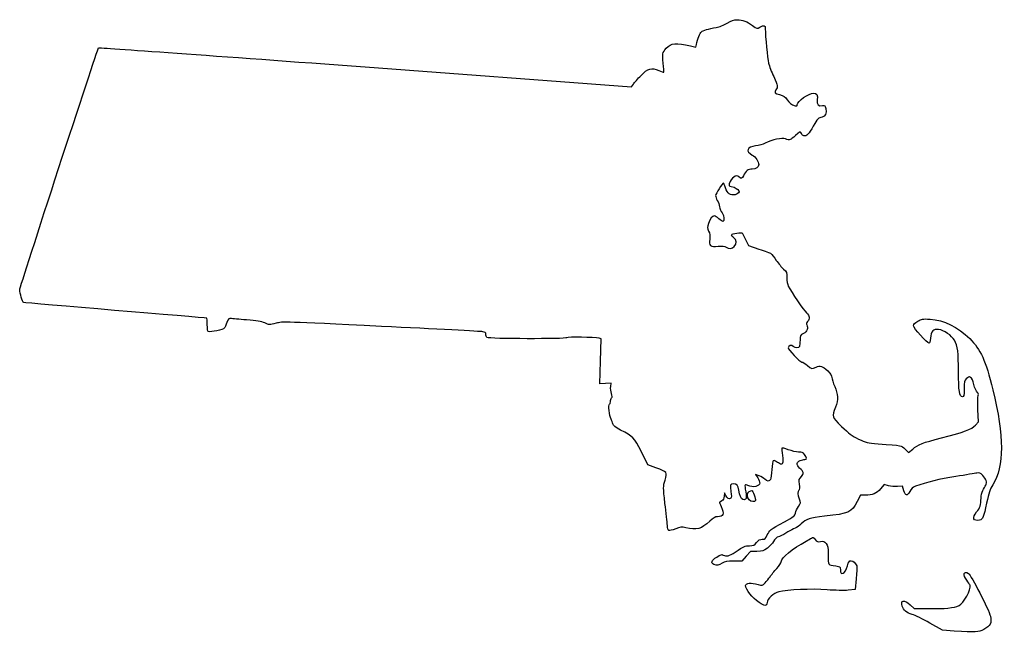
# Model space of a CAD drawing. Extents: x 41 to 337, y -189 to -5.
import ezdxf

# ---------------------------------------------------------------- set-up
doc = ezdxf.new("R2010")
doc.units = 0
doc.layers.add('Layer_1', color=7, linetype='CONTINUOUS')

msp = doc.modelspace()

# ---------------------------------------------------------------- linework, layer by layer
at = {"layer": 'Layer_1', "color": 7}
for points in [[(242.666528, -12.780601), (244.290161, -13.158215), (244.455465, -12.406939)], [(144.80054, -19.16554), (224.91584, -25.126187), (225.488791, -24.317592)], [(259.193208, -71.100751), (260.09552, -72.972477), (263.269208, -74.005862)], [(218.650301, -115.424654), (218.750188, -114.384552), (217.084873, -114.482258), (215.419562, -114.579935), (215.624294, -107.790487), (215.82903, -101.001067), (215.171514, -100.866898)], [(328.423129, -127.004458), (329.319269, -125.983801), (329.165317, -122.300858)], [(232.229366, -139.862728), (229.852934, -138.937886), (227.868929, -135.037688)], [(307.209613, -134.235132), (308.297665, -135.270154), (309.520223, -134.217211)], [(263.365192, -142.317525), (262.270748, -141.86024), (262.875155, -142.884651)], [(302.214054, -145.267961), (300.96048, -144.916989), (299.845053, -146.2219)], [(253.25541, -148.187888), (252.917508, -147.404552), (252.819326, -148.462039)], [(295.229675, -148.110926), (293.818564, -148.114878), (292.830786, -149.978137)], [(306.873035, -146.769552), (306.489128, -145.428997), (304.978364, -145.523965)], [(262.61772, -165.043441), (260.70816, -165.043441), (259.430226, -166.525108), (258.152293, -168.006775), (255.665374, -168.006775)], [(292.5191, -173.269909), (292.16731, -176.557515), (290.125206, -176.748862)], [(308.72001, -181.108405), (309.921176, -182.215619), (314.569828, -182.28561)], [(321.968453, -189.023722), (318.509537, -188.818434), (314.697844, -186.635727)]]:
    msp.add_lwpolyline(points, dxfattribs=at)
for points in [[(260.277748, -149.569564), (260.277748, -149.569564), (260.277748, -149.569564), (260.277748, -149.569564)], [(249.721229, -168.985747), (249.721229, -168.985747), (249.721229, -168.985747), (249.721229, -168.985747)], [(263.338451, -180.460931), (263.338451, -180.460959), (263.338451, -180.460931), (263.338451, -180.460931)], [(321.968453, -189.023722), (321.968453, -189.023722), (321.968453, -189.023722), (321.968453, -189.023722)]]:
    msp.add_lwpolyline(points, close=True, dxfattribs=at)
for points in [[(253.714352, -5.967362), (255.035809, -5.163395), (255.715426, -4.926837), (256.636825, -4.95012)], [(256.636825, -4.95012), (258.331248, -4.992905), (259.73501, -5.506098), (261.331848, -6.666567)], [(244.455465, -12.406939), (244.843783, -10.642091), (245.474292, -9.010931), (245.922885, -8.610655)], [(245.922885, -8.610655), (246.457893, -8.133304), (248.073141, -7.652793), (250.435023, -7.268406)], [(250.435023, -7.268406), (251.38851, -7.113212), (252.660204, -6.608684), (253.714352, -5.967362)], [(261.331848, -6.666567), (262.694993, -7.657224), (262.722089, -7.663687), (263.541942, -7.193138)], [(263.541942, -7.193138), (264.792471, -6.475446), (265.172723, -6.578147), (265.174044, -7.633997)], [(265.174044, -7.633997), (265.177008, -10.003027), (265.798622, -16.616538), (266.148893, -18.005664)], [(235.363162, -13.533852), (236.799143, -11.949231), (238.387447, -11.785401), (242.666528, -12.780601)], [(40.804761, -86.260007), (40.80335, -85.610078), (64.158382, -13.835576), (64.507169, -13.418057)], [(64.507169, -13.418057), (64.605106, -13.300793), (100.737125, -15.887162), (144.80054, -19.16554)], [(234.439533, -17.99652), (234.130376, -15.227468), (234.219758, -14.795612), (235.363162, -13.533852)], [(227.771554, -21.727074), (229.834556, -19.577077), (230.884513, -19.285824), (233.110064, -20.24631)], [(233.110064, -20.24631), (233.869337, -20.57397), (234.544537, -20.788092), (234.610504, -20.722137)], [(234.610504, -20.722137), (234.676473, -20.656154), (234.599525, -19.429644), (234.439533, -17.99652)], [(266.148893, -18.005664), (266.364161, -18.859386), (267.058126, -20.681779), (267.691037, -22.05544)], [(225.488791, -24.317592), (225.803914, -23.872866), (226.831158, -22.707119), (227.771554, -21.727074)], [(267.691037, -22.05544), (268.990403, -24.875545), (269.025398, -25.083063), (268.370211, -26.083005)], [(268.370211, -26.083005), (267.8425, -26.88841), (268.056041, -27.177293), (269.406229, -27.484548)], [(269.406229, -27.484548), (270.629572, -27.762961), (271.270894, -28.183952), (271.777093, -29.040891)], [(271.777093, -29.040891), (272.297116, -29.921227), (273.089144, -30.524731), (274.133451, -30.836417)], [(274.768451, -30.46617), (274.768451, -29.552391), (278.338661, -27.036775), (279.63554, -27.036775)], [(279.63554, -27.036775), (280.681345, -27.036775), (281.0256, -27.623345), (280.801671, -29.023732)], [(280.801671, -29.023732), (280.574146, -30.446612), (281.118572, -31.058413), (282.386588, -30.804808)], [(274.133451, -30.836417), (274.64223, -30.988253), (274.768451, -30.914649), (274.768451, -30.46617)], [(283.349192, -31.648596), (283.645638, -33.22873), (283.319869, -34.029677), (282.29148, -34.249415)], [(282.386588, -30.804808), (283.092257, -30.663669), (283.178617, -30.739389), (283.349192, -31.648596)], [(282.29148, -34.249415), (281.063514, -34.511769), (280.873259, -34.707546), (279.609008, -37.00969)], [(279.609008, -37.00969), (278.280187, -39.429435), (277.575284, -40.141735), (276.764231, -39.88432)], [(271.226684, -40.822173), (270.15924, -40.436178), (267.282721, -41.04987), (265.157656, -42.11698)], [(274.235127, -39.82147), (272.694459, -41.262581), (272.564312, -41.305874), (271.226684, -40.822173)], [(275.912049, -38.904247), (275.703685, -38.574894), (275.37651, -38.753851), (274.235127, -39.82147)], [(276.175241, -39.506086), (276.172984, -39.40014), (276.054428, -39.129291), (275.912049, -38.904247)], [(276.764231, -39.88432), (276.442664, -39.782241), (276.177618, -39.612061), (276.175241, -39.506086)], [(262.264706, -42.963224), (259.622761, -43.293311), (259.160275, -44.538729), (261.244613, -45.710177)], [(265.157656, -42.11698), (264.450774, -42.471931), (263.148947, -42.852762), (262.264706, -42.963224)], [(261.244613, -45.710177), (262.276088, -46.289918), (263.19734, -47.643202), (263.19734, -48.578712)], [(261.212621, -49.896775), (260.020627, -49.896775), (259.242092, -50.504314), (258.61308, -51.925332)], [(263.19734, -48.578712), (263.19734, -49.335717), (262.352499, -49.896775), (261.212621, -49.896775)], [(257.242564, -52.270235), (256.360016, -51.471518), (254.894382, -52.508628), (254.328332, -54.332377)], [(258.61308, -51.925332), (258.210885, -52.833974), (257.940635, -52.901962), (257.242564, -52.270235)], [(252.606858, -54.130108), (252.292962, -54.130108), (250.215284, -57.419888), (250.216173, -57.915498)], [(253.181999, -55.551887), (252.922264, -54.769906), (252.663452, -54.130108), (252.606858, -54.130108)], [(256.090479, -57.632401), (254.647088, -57.989045), (253.787179, -57.373914), (253.181999, -55.551887)], [(254.328332, -54.332377), (254.166429, -54.854008), (254.265803, -54.989559), (254.926307, -55.148084)], [(254.926307, -55.148084), (257.44494, -55.752575), (258.093879, -57.137412), (256.090479, -57.632401)], [(250.216173, -57.915498), (250.216738, -58.239489), (250.449238, -58.885552), (250.732806, -59.351219)], [(250.732806, -59.351219), (251.016375, -59.816886), (251.325611, -60.675349), (251.419998, -61.2589)], [(251.419998, -61.2589), (251.514387, -61.842451), (251.853401, -62.687566), (252.173365, -63.13692)], [(249.825705, -64.007886), (249.258066, -64.007886), (248.582615, -64.893386), (248.094091, -66.278025)], [(251.159778, -64.854552), (250.629412, -64.388886), (250.02908, -64.007886), (249.825705, -64.007886)], [(252.439599, -65.701219), (252.266061, -65.701219), (251.690141, -65.320219), (251.159778, -64.854552)], [(252.173365, -63.13692), (252.791804, -64.00543), (252.967865, -65.701219), (252.439599, -65.701219)], [(248.094091, -66.278025), (247.687476, -67.430508), (247.690124, -67.617931), (248.12671, -68.586095)], [(248.12671, -68.586095), (248.467471, -69.341773), (248.554607, -70.039059), (248.434747, -71.05108)], [(248.434747, -71.05108), (248.196653, -73.061405), (248.616566, -73.416441), (250.938276, -73.167803)], [(255.718451, -70.614144), (254.575403, -69.86521), (254.841488, -69.43214), (256.578024, -69.215168)], [(255.810368, -73.232488), (256.647888, -72.340977), (256.607722, -71.19682), (255.718451, -70.614144)], [(256.578024, -69.215168), (257.438844, -69.107613), (258.176395, -69.066747), (258.217024, -69.124321)], [(258.217024, -69.124321), (258.257652, -69.181894), (258.696934, -70.071289), (259.193208, -71.100751)], [(250.938276, -73.167803), (252.339046, -73.017802), (252.849987, -73.073428), (253.361461, -73.431681)], [(253.361461, -73.431681), (254.265743, -74.065072), (255.091269, -73.997932), (255.810368, -73.232488)], [(263.269208, -74.005862), (265.014735, -74.574229), (266.641264, -75.192437), (266.883713, -75.379663)], [(266.883713, -75.379663), (267.126161, -75.566918), (267.844798, -76.482108), (268.480681, -77.413441)], [(268.480681, -77.413441), (269.116564, -78.344775), (270.092949, -79.529854), (270.65042, -80.046913)], [(270.65042, -80.046913), (271.595489, -80.923524), (271.664007, -81.100929), (271.664007, -82.671495)], [(271.664007, -82.671495), (271.664007, -83.616262), (271.849771, -84.715151), (272.087046, -85.173988)], [(272.087046, -85.173988), (273.006882, -86.95275), (276.734547, -92.418435), (277.560992, -93.200134)], [(42.031113, -90.123178), (41.666293, -89.996573), (40.807045, -87.289808), (40.804761, -86.260007)], [(97.087317, -94.770108), (96.312629, -94.770108), (42.28001, -90.209594), (42.031113, -90.123178)], [(97.250673, -96.754525), (97.250673, -95.663087), (97.177163, -94.770108), (97.087317, -94.770108)], [(104.369805, -94.892282), (103.823169, -94.776119), (103.645092, -94.956008), (103.170696, -96.103552)], [(277.560992, -93.200134), (278.562091, -94.147046), (278.672118, -94.97613), (277.905839, -95.79861)], [(97.603445, -98.868962), (97.367005, -98.781812), (97.250673, -98.084554), (97.250673, -96.754525)], [(103.170696, -96.103552), (102.864274, -96.844752), (102.505428, -97.639969), (102.373258, -97.870658)], [(109.104001, -95.340564), (106.853279, -95.169057), (104.72289, -94.967325), (104.369805, -94.892282)], [(114.54831, -96.252706), (113.540246, -95.805158), (112.155004, -95.573087), (109.104001, -95.340564)], [(117.966174, -96.33853), (115.915384, -96.849211), (115.89059, -96.84859), (114.54831, -96.252706)], [(149.634087, -97.287671), (120.11813, -95.828385), (120.025933, -95.825619), (117.966174, -96.33853)], [(180.153445, -98.890101), (179.648973, -98.813703), (165.915261, -98.092597), (149.634087, -97.287671)], [(277.641668, -96.846812), (278.176665, -97.802783), (277.791254, -98.83058), (276.674213, -99.426775)], [(277.905839, -95.79861), (277.520095, -96.212659), (277.447649, -96.50013), (277.641668, -96.846812)], [(309.764007, -97.07798), (309.764007, -96.675418), (310.172439, -96.24788), (311.04617, -95.735844)], [(314.412263, -102.390108), (313.8343, -102.390108), (309.764007, -97.738493), (309.764007, -97.07798)], [(311.04617, -95.735844), (312.235963, -95.038558), (312.505288, -94.994277), (314.785615, -95.120769)], [(314.785615, -95.120769), (318.90589, -95.349369), (323.110408, -97.416986), (326.698215, -100.978997)], [(102.373258, -97.870658), (102.125738, -98.302684), (98.261404, -99.111476), (97.603445, -98.868962)], [(181.070668, -99.665337), (181.070668, -99.164082), (180.875982, -98.999547), (180.153445, -98.890101)], [(181.409334, -100.64033), (181.223068, -100.454064), (181.070668, -100.015321), (181.070668, -99.665337)], [(205.479588, -100.702109), (205.213181, -101.133175), (181.842181, -101.073174), (181.409334, -100.64033)], [(215.171514, -100.866898), (213.720403, -100.570847), (205.645563, -100.433574), (205.479588, -100.702109)], [(276.674213, -99.426775), (275.661707, -99.967174), (275.616611, -100.053364), (275.61588, -101.4498)], [(317.333997, -98.236785), (315.703627, -98.05303), (315.078195, -98.723195), (314.902483, -100.84226)], [(322.097485, -101.470572), (321.311891, -100.050316), (318.900584, -98.413371), (317.333997, -98.236785)], [(273.574708, -103.319184), (273.028949, -102.825295), (272.25036, -103.029934), (272.017507, -103.72849)], [(275.443812, -103.3548), (275.218274, -103.942556), (274.24297, -103.923958), (273.574708, -103.319184)], [(275.61588, -101.4498), (275.615598, -102.252017), (275.538032, -103.109267), (275.443812, -103.3548)], [(314.902483, -100.84226), (314.819199, -101.846379), (314.646987, -102.390108), (314.412263, -102.390108)], [(323.310673, -110.908478), (323.310673, -105.211625), (323.05148, -103.195232), (322.097485, -101.470572)], [(326.698215, -100.978997), (330.017233, -104.274111), (331.425127, -107.394416), (333.638342, -116.360108)], [(272.017507, -103.72849), (271.862039, -104.194891), (275.603041, -108.034552), (276.212935, -108.034552)], [(276.212935, -108.034552), (276.504129, -108.034552), (277.23439, -108.479052), (277.835733, -109.02233)], [(277.835733, -109.02233), (279.076963, -110.143712), (279.261999, -110.181925), (280.457306, -109.563802)], [(280.457306, -109.563802), (281.619686, -108.962725), (282.423898, -109.2187), (283.941548, -110.672879)], [(283.941548, -110.672879), (284.843926, -111.537523), (285.210673, -112.113482), (285.210673, -112.666101)], [(324.484238, -118.476775), (323.584909, -118.476775), (323.310673, -116.708286), (323.310673, -110.908478)], [(327.939033, -114.807886), (327.343996, -112.437163), (326.703436, -111.979596), (325.568451, -113.114552)], [(218.891002, -117.496758), (218.70368, -116.929153), (218.595363, -115.996719), (218.650301, -115.424654)], [(285.210673, -112.666101), (285.210673, -113.093555), (285.591673, -114.311344), (286.05734, -115.37233)], [(286.05734, -115.37233), (287.069812, -117.679158), (287.137517, -119.351043), (286.308744, -121.581219)], [(325.568451, -113.114552), (325.09254, -113.590464), (325.004007, -114.055284), (325.004007, -116.077886)], [(328.914337, -117.074328), (328.631155, -116.836725), (328.192243, -115.81683), (327.939033, -114.807886)], [(218.918914, -118.841434), (219.147678, -118.612665), (219.140188, -118.251759), (218.891002, -117.496758)], [(325.004007, -116.077886), (325.004007, -118.219896), (324.948352, -118.476775), (324.484238, -118.476775)], [(329.220294, -118.062106), (329.363776, -117.680456), (329.267933, -117.371), (328.914337, -117.074328)], [(329.165317, -122.300858), (329.080622, -120.275208), (329.105373, -118.36778), (329.220294, -118.062106)], [(333.638342, -116.360108), (337.092854, -130.354238), (337.086392, -139.413317), (333.618022, -145.032729)], [(218.756952, -125.250108), (218.239413, -124.280477), (217.873617, -120.734552), (218.291128, -120.734552)], [(218.291128, -120.734552), (218.464435, -120.734552), (218.606229, -120.378952), (218.606229, -119.94433)], [(218.606229, -119.94433), (218.606229, -119.509708), (218.746936, -119.013392), (218.918914, -118.841434)], [(286.308744, -121.581219), (285.171924, -124.640395), (285.108114, -124.433921), (288.105455, -127.39257)], [(219.28641, -126.661219), (219.202333, -126.273164), (218.964075, -125.638164), (218.756952, -125.250108)], [(221.610507, -128.495664), (219.965259, -127.640248), (219.402242, -127.195861), (219.28641, -126.661219)], [(288.105455, -127.39257), (290.323326, -129.581824), (291.213709, -130.245949), (293.224091, -131.210613)], [(318.230673, -130.873358), (324.82711, -129.209234), (327.317241, -128.264016), (328.423129, -127.004458)], [(227.868929, -135.037688), (225.678275, -130.731287), (225.448602, -130.4912), (221.610507, -128.495664)], [(293.224091, -131.210613), (295.480938, -132.293528), (295.908871, -132.397555), (299.112573, -132.642242)], [(299.112573, -132.642242), (306.607379, -133.214701), (306.014261, -133.098002), (307.209613, -134.235132)], [(309.520223, -134.217211), (311.091354, -132.864068), (312.532127, -132.310969), (318.230673, -130.873358)], [(270.316099, -136.21509), (270.62614, -138.561796), (270.383054, -139.188245), (269.399185, -138.578052)], [(270.154598, -133.943794), (270.092644, -134.051772), (270.165322, -135.073868), (270.316099, -136.21509)], [(272.100954, -134.437683), (271.092411, -134.058066), (270.216548, -133.835816), (270.154598, -133.943794)], [(275.177744, -135.127886), (274.494052, -135.127886), (273.109498, -134.8173), (272.100954, -134.437683)], [(277.005745, -135.871513), (276.532013, -135.269251), (276.18451, -135.127886), (275.177744, -135.127886)], [(277.068342, -137.385664), (277.754997, -137.385664), (277.730492, -136.792856), (277.005745, -135.871513)], [(267.541779, -137.744932), (267.433546, -137.853165), (267.249368, -139.054867), (267.132489, -140.415347)], [(268.290175, -137.890249), (267.986789, -137.702091), (267.650011, -137.6367), (267.541779, -137.744932)], [(269.399185, -138.578052), (269.092615, -138.387891), (268.593562, -138.078378), (268.290175, -137.890249)], [(275.49992, -139.947028), (274.47398, -138.987388), (274.536956, -138.086026), (275.657231, -137.695487)], [(275.657231, -137.695487), (276.146062, -137.525081), (276.781062, -137.385664), (277.068342, -137.385664)], [(235.004249, -143.557835), (235.685025, -141.101176), (235.797886, -141.251459), (232.229366, -139.862728)], [(267.132489, -140.415347), (267.015612, -141.775856), (266.830802, -143.111247), (266.721802, -143.382886)], [(276.028887, -142.475654), (276.885493, -141.581546), (276.797457, -141.160696), (275.49992, -139.947028)], [(328.837177, -141.46211), (328.358839, -141.559392), (325.518046, -142.021756), (322.524318, -142.48954)], [(330.601179, -142.179462), (329.854899, -141.433182), (329.562996, -141.314479), (328.837177, -141.46211)], [(331.512192, -145.097019), (331.976391, -144.250747), (331.660387, -143.23867), (330.601179, -142.179462)], [(234.984239, -150.604049), (234.433285, -145.621162), (234.433293, -145.618255), (235.004249, -143.557835)], [(255.566302, -144.723441), (254.5775, -144.723441), (254.495754, -144.979925), (254.827684, -147.041022)], [(257.166663, -146.603267), (256.973804, -145.218459), (256.552384, -144.723441), (255.566302, -144.723441)], [(259.090691, -145.067132), (259.006459, -145.151375), (259.092948, -146.063912), (259.282971, -147.095011)], [(259.963872, -145.242053), (259.567855, -145.0616), (259.174925, -144.982888), (259.090691, -145.067132)], [(263.479562, -144.447428), (263.479562, -145.475479), (261.472059, -145.929208), (259.963872, -145.242053)], [(262.875155, -142.884651), (263.207579, -143.448051), (263.479562, -144.15132), (263.479562, -144.447428)], [(265.046121, -143.325792), (264.723555, -143.02277), (263.967138, -142.569042), (263.365192, -142.317525)], [(266.721802, -143.382886), (266.46102, -144.032759), (265.773735, -144.009363), (265.046121, -143.325792)], [(275.456069, -144.81872), (275.278074, -143.39409), (275.322307, -143.213157), (276.028887, -142.475654)], [(275.349815, -146.547415), (275.541074, -146.429221), (275.579394, -145.805764), (275.456069, -144.81872)], [(322.524318, -142.48954), (317.608656, -143.257664), (313.77921, -144.193738), (310.391443, -145.455328)], [(330.630135, -146.698997), (330.929968, -146.155719), (331.326885, -145.434839), (331.512192, -145.097019)], [(333.618022, -145.032729), (332.811797, -146.33891), (332.427778, -147.479849), (331.781997, -150.487887)], [(254.827684, -147.041022), (255.013147, -148.192658), (255.001858, -148.798476), (254.791004, -149.009324)], [(258.458324, -149.398763), (257.835753, -149.201151), (257.395887, -148.249159), (257.166663, -146.603267)], [(259.282971, -147.095011), (259.660774, -149.145412), (259.456665, -149.715614), (258.458324, -149.398763)], [(260.277748, -149.569564), (259.623831, -148.84699), (259.669317, -147.358945), (260.356564, -146.991153)], [(260.356564, -146.991153), (260.656804, -146.830456), (260.978817, -146.698997), (261.07215, -146.698997)], [(261.07215, -146.698997), (261.370425, -146.698997), (262.378667, -149.32341), (262.229614, -149.711832)], [(275.477879, -149.345846), (274.981475, -148.157775), (274.91994, -146.813099), (275.349815, -146.547415)], [(299.845053, -146.2219), (298.613604, -147.662588), (297.533991, -148.104464), (295.229675, -148.110926)], [(304.978364, -145.523965), (304.147446, -145.576204), (302.903495, -145.461001), (302.214054, -145.267961)], [(308.621825, -147.007494), (307.868602, -148.483968), (307.343528, -148.412509), (306.873035, -146.769552)], [(310.391443, -145.455328), (309.481728, -145.794108), (309.045751, -146.176519), (308.621825, -147.007494)], [(330.084571, -148.992052), (330.084825, -148.232), (330.312691, -147.274194), (330.630135, -146.698997)], [(235.706313, -157.211775), (235.612322, -156.319247), (235.287388, -153.345782), (234.984239, -150.604049)], [(251.409547, -150.222993), (251.367984, -150.256464), (251.587443, -150.842499), (251.897238, -151.525307)], [(252.103131, -149.840836), (251.763225, -150.017535), (251.45111, -150.189521), (251.409547, -150.222993)], [(252.819326, -148.462039), (252.750636, -149.201913), (252.535509, -149.616046), (252.103131, -149.840836)], [(254.791004, -149.009324), (254.343106, -149.457239), (253.640923, -149.081602), (253.25541, -148.187888)], [(262.229614, -149.711832), (262.020598, -150.256521), (260.82027, -150.169032), (260.277748, -149.569564)], [(275.160842, -151.492908), (275.875214, -150.413408), (275.887939, -150.327246), (275.477879, -149.345846)], [(292.830786, -149.978137), (291.024479, -153.38549), (290.456168, -153.644373), (282.953008, -154.478029)], [(328.7614, -153.175207), (329.802857, -151.95849), (330.083866, -151.070139), (330.084571, -148.992052)], [(331.781997, -150.487887), (330.855687, -154.802387), (330.620906, -155.373238), (329.674954, -155.610672)], [(251.897238, -151.525307), (252.926638, -153.794176), (252.622899, -154.601219), (250.739585, -154.601219)], [(270.936319, -156.137665), (273.699405, -154.61914), (274.066866, -154.327548), (274.231408, -153.523017)], [(274.231408, -153.523017), (274.333264, -153.025008), (274.751512, -152.111455), (275.160842, -151.492908)], [(329.674954, -155.610672), (327.730894, -156.098577), (327.282443, -154.903028), (328.7614, -153.175207)], [(248.434335, -155.975782), (245.964247, -158.293758), (244.486478, -158.696743), (241.220701, -157.942928)], [(250.739585, -154.601219), (250.122634, -154.601219), (249.509548, -154.966782), (248.434335, -155.975782)], [(265.767752, -160.101533), (266.399848, -158.672585), (266.592118, -158.525124), (270.936319, -156.137665)], [(275.987174, -156.788103), (275.463257, -157.31202), (274.625489, -157.879936), (274.125467, -158.050144)], [(282.953008, -154.478029), (278.522749, -154.970253), (277.448871, -155.326389), (275.987174, -156.788103)], [(238.210725, -158.22515), (235.948059, -159.091008), (235.90226, -159.072466), (235.706313, -157.211775)], [(241.220701, -157.942928), (239.96473, -157.653001), (239.621777, -157.685146), (238.210725, -158.22515)], [(271.972422, -159.205703), (271.288267, -159.671031), (270.145267, -160.267903), (269.432422, -160.532119)], [(274.125467, -158.050144), (273.625448, -158.220352), (272.656579, -158.740347), (271.972422, -159.205703)], [(260.433642, -163.354257), (261.611406, -163.350588), (261.851603, -163.238009), (262.550309, -162.36233)], [(262.550309, -162.36233), (263.165313, -161.591553), (263.543432, -161.374552), (264.271543, -161.374552)], [(264.271543, -161.374552), (265.106379, -161.374552), (265.263932, -161.240497), (265.767752, -160.101533)], [(267.615585, -162.047765), (267.329169, -162.617177), (266.517154, -163.524154), (265.811113, -164.063255)], [(269.432422, -160.532119), (268.448708, -160.896694), (268.010835, -161.261974), (267.615585, -162.047765)], [(269.970673, -168.145713), (269.970673, -166.944039), (273.280711, -164.212861), (277.449562, -161.974726)], [(277.449562, -161.974726), (278.070451, -161.641365), (278.808107, -161.21123), (279.088794, -161.018811)], [(279.088794, -161.018811), (279.52689, -160.718527), (279.68196, -160.781491), (280.184177, -161.46365)], [(280.184177, -161.46365), (280.700974, -162.165621), (280.892459, -162.237503), (281.825751, -162.079826)], [(281.825751, -162.079826), (282.746506, -161.924265), (282.959358, -161.999308), (283.482034, -162.663772)], [(283.482034, -162.663772), (284.000871, -163.323353), (284.081784, -163.799321), (284.081784, -166.19138)], [(250.561173, -166.750942), (251.744139, -166.015556), (252.134457, -165.89547), (252.532899, -166.144306)], [(252.532899, -166.144306), (253.413903, -166.694498), (254.27454, -166.479755), (256.096606, -165.255108)], [(256.096606, -165.255108), (258.772663, -163.456478), (258.995562, -163.358772), (260.433642, -163.354257)], [(265.811113, -164.063255), (264.637924, -164.958972), (264.362703, -165.043441), (262.61772, -165.043441)], [(249.721229, -168.985747), (248.652609, -168.556233), (248.956113, -167.748711), (250.561173, -166.750942)], [(252.157363, -168.641775), (251.053984, -169.327942), (250.697709, -169.378262), (249.721229, -168.985747)], [(255.665374, -168.006775), (253.577036, -168.006775), (253.014799, -168.108544), (252.157363, -168.641775)], [(268.627727, -170.191005), (269.366348, -169.374452), (269.970673, -168.454069), (269.970673, -168.145713)], [(284.081784, -166.19138), (284.081784, -169.277452), (283.944145, -169.085767), (286.410118, -169.43386)], [(289.893925, -169.368215), (290.256355, -168.121498), (290.439997, -167.865664), (290.972522, -167.865664)], [(290.972522, -167.865664), (291.652988, -167.865664), (292.329616, -168.485565), (292.666787, -169.417886)], [(266.607392, -172.663441), (266.979953, -172.120164), (267.889104, -171.007559), (268.627727, -170.191005)], [(286.410118, -169.43386), (287.702893, -169.616344), (287.750673, -169.656561), (287.750673, -170.562156)], [(287.750673, -170.562156), (287.750673, -172.604344), (289.185519, -171.805034), (289.893925, -169.368215)], [(292.666787, -169.417886), (292.779055, -169.72833), (292.712592, -171.461739), (292.5191, -173.269909)], [(325.803796, -173.751718), (324.534107, -172.119091), (324.858295, -170.722091), (326.289275, -171.659718)], [(326.289275, -171.659718), (327.084662, -172.18087), (332.409151, -182.566845), (332.919014, -184.591761)], [(259.246229, -175.358607), (259.246229, -174.564631), (260.949542, -174.414179), (262.989241, -175.02804)], [(262.989241, -175.02804), (264.278547, -175.416068), (264.284133, -175.414769), (265.105981, -174.534151)], [(265.105981, -174.534151), (265.559193, -174.048532), (266.234827, -173.206719), (266.607392, -172.663441)], [(326.780793, -175.26903), (326.683314, -175.000128), (326.243668, -174.31732), (325.803796, -173.751718)], [(263.338451, -180.460959), (261.267228, -179.049255), (259.246229, -176.529406), (259.246229, -175.358607)], [(269.222025, -177.219298), (267.639563, -177.617768), (265.823483, -179.289031), (265.687533, -180.471938)], [(283.754124, -176.615568), (279.123354, -176.268266), (271.788797, -176.572981), (269.222025, -177.219298)], [(290.125206, -176.748862), (289.002075, -176.854103), (286.135064, -176.79413), (283.754124, -176.615568)], [(323.478765, -181.348689), (324.823356, -180.736041), (327.18581, -176.386319), (326.780793, -175.26903)], [(265.687533, -180.471938), (265.560229, -181.57966), (264.975769, -181.576922), (263.338451, -180.460931)], [(306.365458, -181.517458), (305.75329, -179.662524), (306.929677, -179.458139), (308.72001, -181.108405)], [(309.407842, -184.028728), (307.663568, -183.528094), (306.791473, -182.808258), (306.365458, -181.517458)], [(314.569828, -182.28561), (319.086964, -182.353598), (321.929224, -182.054696), (323.478765, -181.348689)], [(314.697844, -186.635727), (312.601412, -185.43521), (310.220924, -184.262069), (309.407842, -184.028728)], [(332.919014, -184.591761), (333.393881, -186.477655), (332.817978, -187.615659), (330.906769, -188.568046)], [(330.906769, -188.568046), (329.258281, -189.389539), (328.652604, -189.420414), (321.968453, -189.023722)]]:
    msp.add_open_spline(points, degree=3, dxfattribs=at)

doc.saveas('drawing.dxf')
